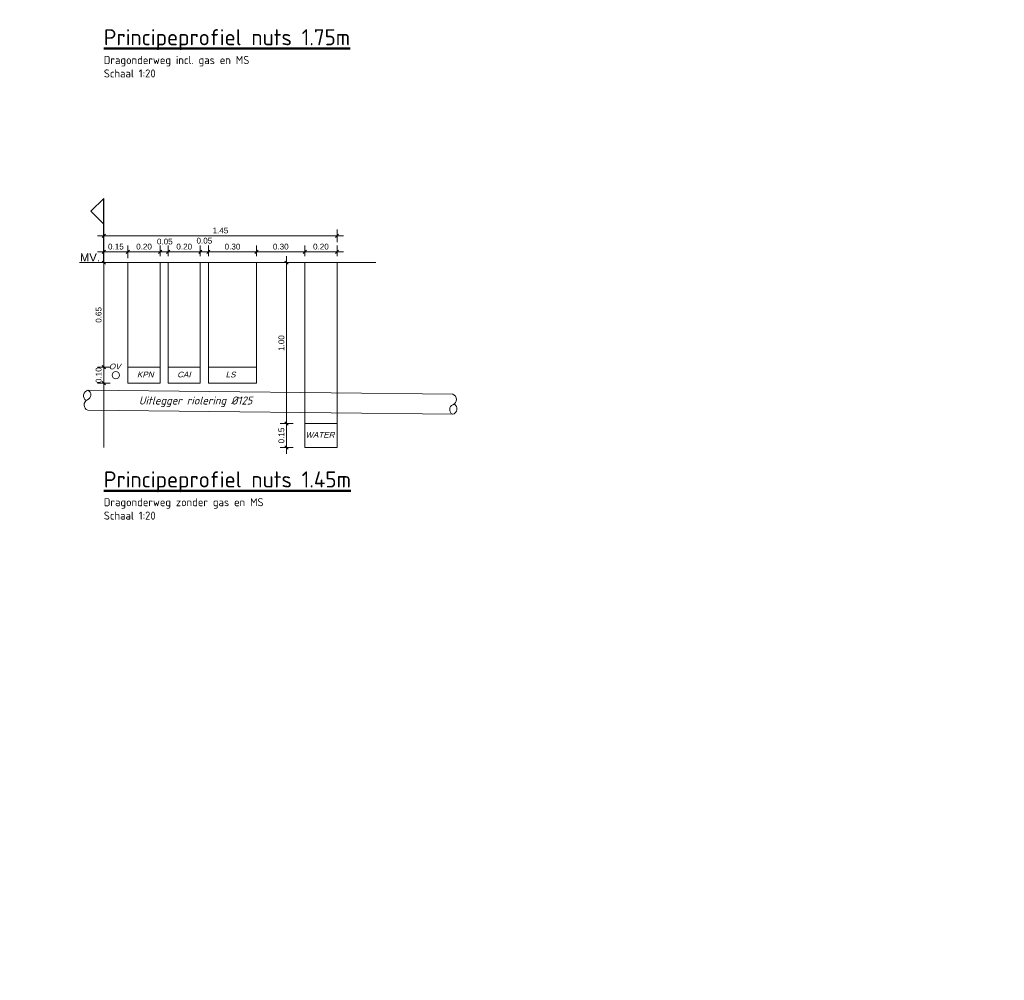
# Model space of a CAD drawing. Extents: x 168028 to 170416, y 448671 to 449636.
# Tile 28 of 32: x 169536.66 to 169542.79, y 449472.9 to 449478.87. Entities that reach past the tile are written whole.
import ezdxf

# ---------------------------------------------------------------- set-up
doc = ezdxf.new("R2010")
doc.units = 0
doc.header["$PDSIZE"] = 0.25
doc.linetypes.add('NLCS-HIDDEN', pattern=[4, 2, -2])
doc.layers.get('0').update_dxf_attribs({"lineweight": 0})
for name, color, linetype, lineweight in [('B-XX-GW-MAAIVELD-GD', 90, 'GW-MAAIVELD', 25), ('B-XX-KL-TRACE-M', 7, 'Continuous', 18), ('N-OI-KL-TRACE-G', 7, 'NLCS-HIDDEN', 35), ('N-XX-AL-DETAIL1-GD', 1, 'Continuous', 25), ('X-XX-AL-CONSTRUCTIELIJN-G', 7, 'Continuous', 18), ('X-XX-AL-TEKENBLAD-T50', 130, 'Continuous', 50)]:
    doc.layers.add(name, color=color, linetype=linetype, lineweight=lineweight)
doc.styles.add('Arial-M20-T18', font='arial.ttf', dxfattribs={"height": 0.036})
doc.styles.add('NLCS-ISO', font='NLCS-ISO.ttf')
doc.styles.add('NLCS-ISO-M50-T50', font='NLCS-ISO.ttf', dxfattribs={"height": 0.25})
doc.linetypes.add('GW-MAAIVELD', pattern='A,12,[40,NLCS.SHX,S=1,R=0,X=0,Y=-0.5],12', length=24)
doc.dimstyles.new('NLCS-M20-T18-SCHRAP_L2_H1', dxfattribs={"dimscale": 0.02, "dimtxt": 2.5, "dimasz": 1.008, "dimexe": 2, "dimexo": 2, "dimgap": 0.7, "dimtad": 1, "dimzin": 0, "dimdsep": 46, "dimtxsty": 'Arial-M20-T18', "dimblk": 'OBLIQUE', "dimcen": 2.5, "dimdle": 2, "dimclrd": 256, "dimclre": 256, "dimclrt": 10, "dimadec": 1, "dimazin": 0, "dimtfac": 1, "dimtdec": 3, "dimtofl": 0, "dimtmove": 0, "dimatfit": 3, "dimldrblk": 'OBLIQUE', "dimfxl": 2, "dimfxlon": 1, "dimtfillclr": 256, "dimtolj": 1, "dimtzin": 0, "dimlwd": -1, "dimlwe": -1, "dimarcsym": 0})

# ---------------------------------------------------------------- blocks, each defined once
blk = doc.blocks.new('_Oblique')
at = {"color": 0, "linetype": 'ByBlock', "lineweight": -2}
blk.add_line((-0.5, -0.5), (0.5, 0.5), dxfattribs=at)
blk = doc.blocks.new('*D178')
at = {"layer": 'B-XX-KL-TRACE-M', "transparency": 16777216}
for p, q in [((169537.1862, 449477.4032), (169537.1862, 449476.6732)), ((169537.2262, 449477.3632), (169537.1462, 449477.3632)), ((169537.2262, 449476.7132), (169537.1462, 449476.7132))]:
    blk.add_line(p, q, dxfattribs=at)
at = {"layer": 'Defpoints', "color": 0, "transparency": 16777216}
for p in [(169537.2997, 449477.3632), (169537.1862, 449476.7132), (169537.2997, 449476.7132)]:
    blk.add_point(p, dxfattribs=at)
at = {"layer": 'B-XX-KL-TRACE-M', "transparency": 16777216, "xscale": 0.02016, "yscale": 0.02016, "zscale": 0.02016}
for p, rotation in [((169537.1862, 449477.3632), 90), ((169537.1862, 449476.7132), 270)]:
    blk.add_blockref('_Oblique', p, dxfattribs=dict(at, rotation=rotation))
at = {"layer": 'B-XX-KL-TRACE-M', "color": 10, "transparency": 16777216, "insert": (169537.1538, 449477.0382), "char_height": 0.036, "attachment_point": 5, "rotation": 90, "style": 'Arial-M20-T18'}
blk.add_mtext('\\A1;0.65', dxfattribs=at)
blk = doc.blocks.new('*D179')
at = {"layer": 'B-XX-KL-TRACE-M', "transparency": 16777216}
for p, q in [((169537.1862, 449477.4032), (169537.1862, 449477.4704)), ((169537.3362, 449477.3904), (169537.3362, 449477.4704)), ((169537.1462, 449477.4304), (169537.3762, 449477.4304))]:
    blk.add_line(p, q, dxfattribs=at)
at = {"layer": 'Defpoints', "color": 0, "transparency": 16777216}
for p in [(169537.3362, 449477.4304), (169537.1862, 449477.3632), (169537.3362, 449476.6857)]:
    blk.add_point(p, dxfattribs=at)
at = {"layer": 'B-XX-KL-TRACE-M', "transparency": 16777216, "xscale": 0.02016, "yscale": 0.02016, "zscale": 0.02016, "rotation": 180}
blk.add_blockref('_Oblique', (169537.1862, 449477.4304), dxfattribs=at)
at = {"layer": 'B-XX-KL-TRACE-M', "transparency": 16777216, "xscale": 0.02016, "yscale": 0.02016, "zscale": 0.02016}
blk.add_blockref('_Oblique', (169537.3362, 449477.4304), dxfattribs=at)
at = {"layer": 'B-XX-KL-TRACE-M', "color": 10, "transparency": 16777216, "insert": (169537.2612, 449477.4628), "char_height": 0.036, "attachment_point": 5, "style": 'Arial-M20-T18'}
blk.add_mtext('\\A1;0.15', dxfattribs=at)
blk = doc.blocks.new('*D190')
at = {"layer": 'B-XX-KL-TRACE-M', "transparency": 16777216}
for p, q in [((169537.3362, 449477.4032), (169537.3362, 449477.4704)), ((169537.5362, 449477.4032), (169537.5362, 449477.4704)), ((169537.2962, 449477.4304), (169537.5762, 449477.4304))]:
    blk.add_line(p, q, dxfattribs=at)
at = {"layer": 'Defpoints', "color": 0, "transparency": 16777216}
for p in [(169537.5362, 449477.4304), (169537.3362, 449477.3632), (169537.5362, 449477.3632)]:
    blk.add_point(p, dxfattribs=at)
at = {"layer": 'B-XX-KL-TRACE-M', "transparency": 16777216, "xscale": 0.02016, "yscale": 0.02016, "zscale": 0.02016, "rotation": 180}
blk.add_blockref('_Oblique', (169537.3362, 449477.4304), dxfattribs=at)
at = {"layer": 'B-XX-KL-TRACE-M', "transparency": 16777216, "xscale": 0.02016, "yscale": 0.02016, "zscale": 0.02016}
blk.add_blockref('_Oblique', (169537.5362, 449477.4304), dxfattribs=at)
at = {"layer": 'B-XX-KL-TRACE-M', "color": 10, "transparency": 16777216, "insert": (169537.4362, 449477.4628), "char_height": 0.036, "attachment_point": 5, "style": 'Arial-M20-T18'}
blk.add_mtext('\\A1;0.20', dxfattribs=at)
blk = doc.blocks.new('*D180')
at = {"layer": 'B-XX-KL-TRACE-M', "transparency": 16777216}
for p, q in [((169537.1862, 449476.7532), (169537.1862, 449476.5732)), ((169537.2262, 449476.7132), (169537.1462, 449476.7132)), ((169537.2262, 449476.6132), (169537.1462, 449476.6132))]:
    blk.add_line(p, q, dxfattribs=at)
at = {"layer": 'Defpoints', "color": 0, "transparency": 16777216}
for p in [(169537.2997, 449476.7132), (169537.1862, 449476.6132), (169537.2997, 449476.6132)]:
    blk.add_point(p, dxfattribs=at)
at = {"layer": 'B-XX-KL-TRACE-M', "transparency": 16777216, "xscale": 0.02016, "yscale": 0.02016, "zscale": 0.02016}
for p, rotation in [((169537.1862, 449476.7132), 90), ((169537.1862, 449476.6132), 270)]:
    blk.add_blockref('_Oblique', p, dxfattribs=dict(at, rotation=rotation))
at = {"layer": 'B-XX-KL-TRACE-M', "color": 10, "transparency": 16777216, "insert": (169537.1538, 449476.6632), "char_height": 0.036, "attachment_point": 5, "rotation": 90, "style": 'Arial-M20-T18'}
blk.add_mtext('\\A1;0.10', dxfattribs=at)
blk = doc.blocks.new('*D181')
at = {"layer": 'B-XX-KL-TRACE-M', "transparency": 16777216}
for p, q in [((169537.5362, 449477.4032), (169537.5362, 449477.4704)), ((169537.5862, 449477.4032), (169537.5862, 449477.4704)), ((169537.4962, 449477.4304), (169537.6262, 449477.4304))]:
    blk.add_line(p, q, dxfattribs=at)
at = {"layer": 'Defpoints', "color": 0, "transparency": 16777216}
for p in [(169537.5862, 449477.4304), (169537.5362, 449477.3632), (169537.5862, 449477.3632)]:
    blk.add_point(p, dxfattribs=at)
at = {"layer": 'B-XX-KL-TRACE-M', "transparency": 16777216, "xscale": 0.02016, "yscale": 0.02016, "zscale": 0.02016, "rotation": 180}
blk.add_blockref('_Oblique', (169537.5362, 449477.4304), dxfattribs=at)
at = {"layer": 'B-XX-KL-TRACE-M', "transparency": 16777216, "xscale": 0.02016, "yscale": 0.02016, "zscale": 0.02016}
blk.add_blockref('_Oblique', (169537.5862, 449477.4304), dxfattribs=at)
at = {"layer": 'B-XX-KL-TRACE-M', "color": 10, "transparency": 16777216, "insert": (169537.5653, 449477.4944), "char_height": 0.036, "attachment_point": 5, "style": 'Arial-M20-T18'}
blk.add_mtext('\\A1;0.05', dxfattribs=at)
blk = doc.blocks.new('*D182')
at = {"layer": 'B-XX-KL-TRACE-M', "transparency": 16777216}
for p, q in [((169537.5862, 449477.4032), (169537.5862, 449477.4704)), ((169537.7862, 449477.4032), (169537.7862, 449477.4704)), ((169537.5462, 449477.4304), (169537.8262, 449477.4304))]:
    blk.add_line(p, q, dxfattribs=at)
at = {"layer": 'Defpoints', "color": 0, "transparency": 16777216}
for p in [(169537.7862, 449477.4304), (169537.5862, 449477.3632), (169537.7862, 449477.3632)]:
    blk.add_point(p, dxfattribs=at)
at = {"layer": 'B-XX-KL-TRACE-M', "transparency": 16777216, "xscale": 0.02016, "yscale": 0.02016, "zscale": 0.02016, "rotation": 180}
blk.add_blockref('_Oblique', (169537.5862, 449477.4304), dxfattribs=at)
at = {"layer": 'B-XX-KL-TRACE-M', "transparency": 16777216, "xscale": 0.02016, "yscale": 0.02016, "zscale": 0.02016}
blk.add_blockref('_Oblique', (169537.7862, 449477.4304), dxfattribs=at)
at = {"layer": 'B-XX-KL-TRACE-M', "color": 10, "transparency": 16777216, "insert": (169537.6862, 449477.4628), "char_height": 0.036, "attachment_point": 5, "style": 'Arial-M20-T18'}
blk.add_mtext('\\A1;0.20', dxfattribs=at)
blk = doc.blocks.new('*D183')
at = {"layer": 'B-XX-KL-TRACE-M', "transparency": 16777216}
for p, q in [((169537.1462, 449477.5304), (169538.6762, 449477.5304)), ((169537.1862, 449477.4904), (169537.1862, 449477.5704)), ((169538.6362, 449477.4904), (169538.6362, 449477.5704))]:
    blk.add_line(p, q, dxfattribs=at)
at = {"layer": 'Defpoints', "color": 0, "transparency": 16777216}
for p in [(169538.6362, 449477.5304), (169538.6362, 449477.3632), (169537.1862, 449477.3132)]:
    blk.add_point(p, dxfattribs=at)
at = {"layer": 'B-XX-KL-TRACE-M', "transparency": 16777216, "xscale": 0.02016, "yscale": 0.02016, "zscale": 0.02016, "rotation": 180}
blk.add_blockref('_Oblique', (169537.1862, 449477.5304), dxfattribs=at)
at = {"layer": 'B-XX-KL-TRACE-M', "transparency": 16777216, "xscale": 0.02016, "yscale": 0.02016, "zscale": 0.02016}
blk.add_blockref('_Oblique', (169538.6362, 449477.5304), dxfattribs=at)
at = {"layer": 'B-XX-KL-TRACE-M', "color": 10, "transparency": 16777216, "insert": (169537.9112, 449477.5628), "char_height": 0.036, "attachment_point": 5, "style": 'Arial-M20-T18'}
blk.add_mtext('\\A1;1.45', dxfattribs=at)
blk = doc.blocks.new('*U9')
for p, q in [((0, 1), (-0.2, 0.8)), ((0, 0), (0, 1)), ((0, 0.6), (-0.2, 0.8))]:
    blk.add_line(p, q)
blk = doc.blocks.new('*D184')
at = {"layer": 'B-XX-KL-TRACE-M', "transparency": 16777216}
for p, q in [((169538.3226, 449477.4032), (169538.3226, 449476.3232)), ((169538.3626, 449477.3632), (169538.2826, 449477.3632)), ((169538.3626, 449476.3632), (169538.2826, 449476.3632))]:
    blk.add_line(p, q, dxfattribs=at)
at = {"layer": 'Defpoints', "color": 0, "transparency": 16777216}
for p in [(169538.4362, 449477.3632), (169538.3226, 449476.3632), (169538.4362, 449476.3632)]:
    blk.add_point(p, dxfattribs=at)
at = {"layer": 'B-XX-KL-TRACE-M', "transparency": 16777216, "xscale": 0.02016, "yscale": 0.02016, "zscale": 0.02016}
for p, rotation in [((169538.3226, 449477.3632), 90), ((169538.3226, 449476.3632), 270)]:
    blk.add_blockref('_Oblique', p, dxfattribs=dict(at, rotation=rotation))
at = {"layer": 'B-XX-KL-TRACE-M', "color": 10, "transparency": 16777216, "insert": (169538.2903, 449476.8632), "char_height": 0.036, "attachment_point": 5, "rotation": 90, "style": 'Arial-M20-T18'}
blk.add_mtext('\\A1;1.00', dxfattribs=at)
blk = doc.blocks.new('*D185')
at = {"layer": 'B-XX-KL-TRACE-M', "transparency": 16777216}
for p, q in [((169538.1362, 449477.4032), (169538.1362, 449477.4704)), ((169538.4362, 449477.4032), (169538.4362, 449477.4704)), ((169538.4762, 449477.4304), (169538.0962, 449477.4304))]:
    blk.add_line(p, q, dxfattribs=at)
at = {"layer": 'Defpoints', "color": 0, "transparency": 16777216}
for p in [(169538.1362, 449477.4304), (169538.1362, 449477.3632), (169538.4362, 449477.3632)]:
    blk.add_point(p, dxfattribs=at)
at = {"layer": 'B-XX-KL-TRACE-M', "transparency": 16777216, "xscale": 0.02016, "yscale": 0.02016, "zscale": 0.02016, "rotation": 180}
blk.add_blockref('_Oblique', (169538.1362, 449477.4304), dxfattribs=at)
at = {"layer": 'B-XX-KL-TRACE-M', "transparency": 16777216, "xscale": 0.02016, "yscale": 0.02016, "zscale": 0.02016}
blk.add_blockref('_Oblique', (169538.4362, 449477.4304), dxfattribs=at)
at = {"layer": 'B-XX-KL-TRACE-M', "color": 10, "transparency": 16777216, "insert": (169538.2862, 449477.4628), "char_height": 0.036, "attachment_point": 5, "style": 'Arial-M20-T18'}
blk.add_mtext('\\A1;0.30', dxfattribs=at)
blk = doc.blocks.new('*D186')
at = {"layer": 'B-XX-KL-TRACE-M', "transparency": 16777216}
for p, q in [((169538.3626, 449476.3632), (169538.2826, 449476.3632)), ((169538.3226, 449476.4032), (169538.3226, 449476.1732)), ((169538.3626, 449476.2132), (169538.2826, 449476.2132))]:
    blk.add_line(p, q, dxfattribs=at)
at = {"layer": 'Defpoints', "color": 0, "transparency": 16777216}
for p in [(169538.4362, 449476.3632), (169538.3226, 449476.2132), (169538.4362, 449476.2132)]:
    blk.add_point(p, dxfattribs=at)
at = {"layer": 'B-XX-KL-TRACE-M', "transparency": 16777216, "xscale": 0.02016, "yscale": 0.02016, "zscale": 0.02016}
for p, rotation in [((169538.3226, 449476.3632), 90), ((169538.3226, 449476.2132), 270)]:
    blk.add_blockref('_Oblique', p, dxfattribs=dict(at, rotation=rotation))
at = {"layer": 'B-XX-KL-TRACE-M', "color": 10, "transparency": 16777216, "insert": (169538.2903, 449476.2882), "char_height": 0.036, "attachment_point": 5, "rotation": 90, "style": 'Arial-M20-T18'}
blk.add_mtext('\\A1;0.15', dxfattribs=at)
blk = doc.blocks.new('*D187')
at = {"layer": 'B-XX-KL-TRACE-M', "transparency": 16777216}
for p, q in [((169537.8362, 449477.4032), (169537.8362, 449477.4704)), ((169538.1362, 449477.4032), (169538.1362, 449477.4704)), ((169538.1762, 449477.4304), (169537.7962, 449477.4304))]:
    blk.add_line(p, q, dxfattribs=at)
at = {"layer": 'Defpoints', "color": 0, "transparency": 16777216}
for p in [(169537.8362, 449477.4304), (169537.8362, 449477.3632), (169538.1362, 449477.3632)]:
    blk.add_point(p, dxfattribs=at)
at = {"layer": 'B-XX-KL-TRACE-M', "transparency": 16777216, "xscale": 0.02016, "yscale": 0.02016, "zscale": 0.02016, "rotation": 180}
blk.add_blockref('_Oblique', (169537.8362, 449477.4304), dxfattribs=at)
at = {"layer": 'B-XX-KL-TRACE-M', "transparency": 16777216, "xscale": 0.02016, "yscale": 0.02016, "zscale": 0.02016}
blk.add_blockref('_Oblique', (169538.1362, 449477.4304), dxfattribs=at)
at = {"layer": 'B-XX-KL-TRACE-M', "color": 10, "transparency": 16777216, "insert": (169537.9862, 449477.4628), "char_height": 0.036, "attachment_point": 5, "style": 'Arial-M20-T18'}
blk.add_mtext('\\A1;0.30', dxfattribs=at)
blk = doc.blocks.new('*D188')
at = {"layer": 'B-XX-KL-TRACE-M', "transparency": 16777216}
for p, q in [((169537.7862, 449477.4032), (169537.7862, 449477.4704)), ((169537.8362, 449477.4032), (169537.8362, 449477.4704)), ((169537.7462, 449477.4304), (169537.8762, 449477.4304))]:
    blk.add_line(p, q, dxfattribs=at)
at = {"layer": 'Defpoints', "color": 0, "transparency": 16777216}
for p in [(169537.8362, 449477.4304), (169537.7862, 449477.3632), (169537.8362, 449477.3632)]:
    blk.add_point(p, dxfattribs=at)
at = {"layer": 'B-XX-KL-TRACE-M', "transparency": 16777216, "xscale": 0.02016, "yscale": 0.02016, "zscale": 0.02016, "rotation": 180}
blk.add_blockref('_Oblique', (169537.7862, 449477.4304), dxfattribs=at)
at = {"layer": 'B-XX-KL-TRACE-M', "transparency": 16777216, "xscale": 0.02016, "yscale": 0.02016, "zscale": 0.02016}
blk.add_blockref('_Oblique', (169537.8362, 449477.4304), dxfattribs=at)
at = {"layer": 'B-XX-KL-TRACE-M', "color": 10, "transparency": 16777216, "insert": (169537.8112, 449477.4997), "char_height": 0.036, "attachment_point": 5, "style": 'Arial-M20-T18'}
blk.add_mtext('\\A1;0.05', dxfattribs=at)
blk = doc.blocks.new('*D189')
at = {"layer": 'B-XX-KL-TRACE-M', "transparency": 16777216}
for p, q in [((169538.4362, 449477.4032), (169538.4362, 449477.4704)), ((169538.6362, 449477.4032), (169538.6362, 449477.4704)), ((169538.3962, 449477.4304), (169538.6762, 449477.4304))]:
    blk.add_line(p, q, dxfattribs=at)
at = {"layer": 'Defpoints', "color": 0, "transparency": 16777216}
for p in [(169538.6362, 449477.4304), (169538.4362, 449477.3632), (169538.6362, 449477.3632)]:
    blk.add_point(p, dxfattribs=at)
at = {"layer": 'B-XX-KL-TRACE-M', "transparency": 16777216, "xscale": 0.02016, "yscale": 0.02016, "zscale": 0.02016, "rotation": 180}
blk.add_blockref('_Oblique', (169538.4362, 449477.4304), dxfattribs=at)
at = {"layer": 'B-XX-KL-TRACE-M', "transparency": 16777216, "xscale": 0.02016, "yscale": 0.02016, "zscale": 0.02016}
blk.add_blockref('_Oblique', (169538.6362, 449477.4304), dxfattribs=at)
at = {"layer": 'B-XX-KL-TRACE-M', "color": 10, "transparency": 16777216, "insert": (169538.5362, 449477.4628), "char_height": 0.036, "attachment_point": 5, "style": 'Arial-M20-T18'}
blk.add_mtext('\\A1;0.20', dxfattribs=at)

msp = doc.modelspace()

# ---------------------------------------------------------------- linework, layer by layer
at = {"layer": 'B-XX-GW-MAAIVELD-GD', "color": 252, "lineweight": 9, "ltscale": 2, "flags": 128}
msp.add_lwpolyline([(169537.6862, 449477.3632), (169538.2862, 449477.3632)], dxfattribs=at)
at = {"layer": 'N-OI-KL-TRACE-G'}
msp.add_circle((169542.7851, 449466.9254), 24.4882, dxfattribs=at)
at = {"layer": 'X-XX-AL-CONSTRUCTIELIJN-G', "flags": 128}
for points in [[(169537.0358, 449477.3632), (169538.8772, 449477.3632)], [(169537.0862, 449476.5702), (169539.3558, 449476.5453)], [(169537.0862, 449476.4452), (169539.3558, 449476.4203)]]:
    msp.add_lwpolyline(points, dxfattribs=at)
at = {"layer": 'X-XX-AL-CONSTRUCTIELIJN-G', "color": 254, "flags": 128}
for points in [[(169537.1862, 449477.3632), (169537.1862, 449476.2132)], [(169537.3362, 449477.3632), (169537.3362, 449476.6132)], [(169537.5362, 449477.3632), (169537.5362, 449476.6132)], [(169537.5862, 449477.3632), (169537.5862, 449476.6132)], [(169537.7862, 449477.3632), (169537.7862, 449476.6132)], [(169537.8362, 449477.3632), (169537.8362, 449476.6132)], [(169538.1362, 449477.3632), (169538.1362, 449476.6132)], [(169538.4362, 449477.3632), (169538.4362, 449476.2132)], [(169538.6362, 449477.3632), (169538.6362, 449476.2132)]]:
    msp.add_lwpolyline(points, dxfattribs=at)
at = {"layer": 'X-XX-AL-CONSTRUCTIELIJN-G'}
for points in [[(169537.3362, 449476.6132), (169537.5362, 449476.6132), (169537.5362, 449476.7132), (169537.3362, 449476.7132)], [(169537.5862, 449476.6132), (169537.7862, 449476.6132), (169537.7862, 449476.7132), (169537.5862, 449476.7132)], [(169537.8362, 449476.6132), (169538.1362, 449476.6132), (169538.1362, 449476.7132), (169537.8362, 449476.7132)], [(169538.4362, 449476.2132), (169538.6362, 449476.2132), (169538.6362, 449476.3632), (169538.4362, 449476.3632)]]:
    msp.add_lwpolyline(points, close=True, dxfattribs=at)
at = {"layer": 'X-XX-AL-CONSTRUCTIELIJN-G', "flags": 128}
for points in [[(169537.0862, 449476.4452, -0.679087), (169537.0852, 449476.5106, 0.638767), (169537.0876, 449476.5702, 0.689877), (169537.0772, 449476.506, 0.847751)], [(169539.3558, 449476.5453, -0.679087), (169539.3568, 449476.4799, 0.638767), (169539.3543, 449476.4203, 0.689877), (169539.3648, 449476.4845, 0.847751)]]:
    msp.add_lwpolyline(points, format="xyb", dxfattribs=at)
at = {"layer": 'X-XX-AL-CONSTRUCTIELIJN-G'}
msp.add_circle((169537.2612, 449476.6632), 0.0225, dxfattribs=at)

# ---------------------------------------------------------------- block references
at = {"layer": 'N-XX-AL-DETAIL1-GD', "xscale": 0.4, "yscale": 0.4, "zscale": 0.4}
msp.add_blockref('*U9', (169537.1862, 449477.3632), dxfattribs=at)

# ---------------------------------------------------------------- texts
at = {"layer": 'B-XX-KL-TRACE-M', "style": 'Arial-M20-T18', "oblique": 15}
for s, p in [('OV', (169537.218, 449476.6996)), ('KPN', (169537.3924, 449476.6494)), ('CAI', (169537.6424, 449476.6494)), ('LS', (169537.9433, 449476.6494)), ('WATER', (169538.4392, 449476.2744))]:
    msp.add_text(s, height=0.036, rotation=360, dxfattribs=at).set_placement(p)
at = {"layer": 'B-XX-KL-TRACE-M', "style": 'NLCS-ISO', "oblique": 15}
msp.add_text('Uitlegger riolering %%C125', height=0.05, dxfattribs=at).set_placement((169537.4043, 449476.4808))
at = {"layer": 'B-XX-KL-TRACE-M', "insert": (169537.1001, 449477.3956), "char_height": 0.05, "attachment_point": 5, "style": 'Arial-M20-T18'}
msp.add_mtext('\\A1;MV.', dxfattribs=at)
at = {"layer": 'X-XX-AL-TEKENBLAD-T50', "char_height": 0.1, "width": 2.442162, "attachment_point": 1, "style": 'NLCS-ISO-M50-T50'}
for s, insert in [('\\pxql;{\\LPrincipeprofiel nuts 1.75m \\P\\H0.5x;\\lDragonderweg incl. gas en MS\\H1.4x;\\L\\P\\H0.71429x;\\lSchaal 1:20}', (169537.1862, 449478.8151)), ('\\pxql;{\\LPrincipeprofiel nuts 1.45m \\P\\H0.5x;\\lDragonderweg zonder gas en MS\\H1.4x;\\L\\P\\H0.71429x;\\lSchaal 1:20}', (169537.1862, 449476.0651))]:
    msp.add_mtext(s, dxfattribs=dict(at, insert=insert))

# ---------------------------------------------------------------- dimensions: what is measured, and where the dimension line sits
at = {"layer": 'B-XX-KL-TRACE-M'}
for base, p1, p2, picture, middle in [((169538.6362, 449477.5304), (169537.1862, 449477.3132), (169538.6362, 449477.3632), '*D183', (169537.9112, 449477.5628)), ((169537.3362, 449477.4304), (169537.1862, 449477.3632), (169537.3362, 449476.6857), '*D179', (169537.2612, 449477.4628)), ((169537.8362, 449477.4304), (169538.1362, 449477.3632), (169537.8362, 449477.3632), '*D187', (169537.9862, 449477.4628)), ((169538.1362, 449477.4304), (169538.4362, 449477.3632), (169538.1362, 449477.3632), '*D185', (169538.2862, 449477.4628))]:
    dim = msp.add_linear_dim(base=base, p1=p1, p2=p2, dimstyle='NLCS-M20-T18-SCHRAP_L2_H1', dxfattribs=at)
    dim.commit()
    dim.dimension.update_dxf_attribs({"geometry": picture, "text_midpoint": middle})
for base, p1, p2, picture, middle in [((169537.5362, 449477.4304), (169537.3362, 449477.3632), (169537.5362, 449477.3632), '*D190', (169537.4362, 449477.4628)), ((169537.7862, 449477.4304), (169537.5862, 449477.3632), (169537.7862, 449477.3632), '*D182', (169537.6862, 449477.4628)), ((169538.6362, 449477.4304), (169538.4362, 449477.3632), (169538.6362, 449477.3632), '*D189', (169538.5362, 449477.4628))]:
    dim = msp.add_linear_dim(base=base, p1=p1, p2=p2, dimstyle='NLCS-M20-T18-SCHRAP_L2_H1', override={"dimtmove": 1}, dxfattribs=at)
    dim.commit()
    dim.dimension.update_dxf_attribs({"geometry": picture, "text_midpoint": middle})
for base, p1, p2, picture, middle in [((169537.5862, 449477.4304), (169537.5362, 449477.3632), (169537.5862, 449477.3632), '*D181', (169537.5653, 449477.462)), ((169537.8362, 449477.4304), (169537.7862, 449477.3632), (169537.8362, 449477.3632), '*D188', (169537.8112, 449477.4673))]:
    dim = msp.add_linear_dim(base=base, p1=p1, p2=p2, dimstyle='NLCS-M20-T18-SCHRAP_L2_H1', override={"dimtmove": 1}, dxfattribs=at)
    dim.commit()
    dim.dimension.update_dxf_attribs({"geometry": picture, "text_midpoint": middle, "dimtype": 160})
for base, p1, p2, picture, middle in [((169537.1862, 449476.7132), (169537.2997, 449477.3632), (169537.2997, 449476.7132), '*D178', (169537.1538, 449477.0382)), ((169538.3226, 449476.3632), (169538.4362, 449477.3632), (169538.4362, 449476.3632), '*D184', (169538.2903, 449476.8632))]:
    dim = msp.add_linear_dim(base=base, p1=p1, p2=p2, angle=90, dimstyle='NLCS-M20-T18-SCHRAP_L2_H1', dxfattribs=at)
    dim.commit()
    dim.dimension.update_dxf_attribs({"geometry": picture, "text_midpoint": middle})
for base, p1, p2, picture, middle in [((169537.1862, 449476.6132), (169537.2997, 449476.7132), (169537.2997, 449476.6132), '*D180', (169537.1862, 449476.6632)), ((169538.3226, 449476.2132), (169538.4362, 449476.3632), (169538.4362, 449476.2132), '*D186', (169538.3226, 449476.2882))]:
    dim = msp.add_linear_dim(base=base, p1=p1, p2=p2, angle=90, dimstyle='NLCS-M20-T18-SCHRAP_L2_H1', override={"dimtmove": 1}, dxfattribs=at)
    dim.commit()
    dim.dimension.update_dxf_attribs({"geometry": picture, "text_midpoint": middle, "dimtype": 160})

doc.saveas('drawing.dxf')
